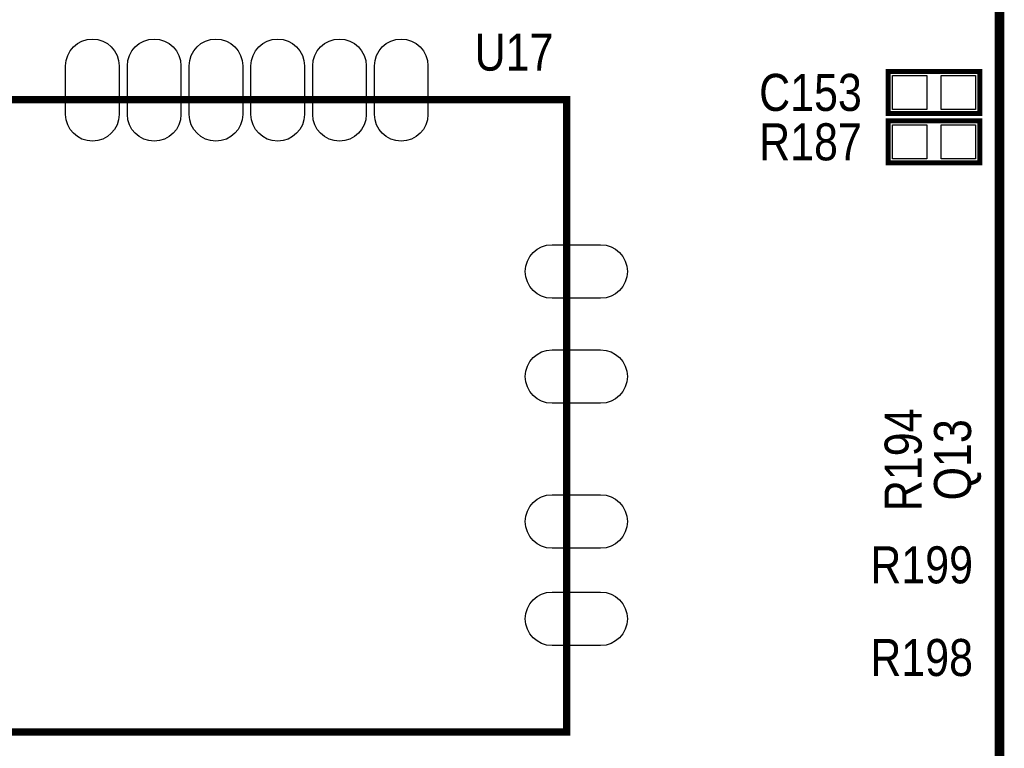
# Model space of a CAD drawing. Extents: x 0 to 137, y -8 to 92.
# Tile 6 of 12: x 99 to 119, y 17 to 32. Entities that reach past the tile are written whole.
import ezdxf
from ezdxf.enums import TextEntityAlignment as Align

# ---------------------------------------------------------------- set-up
doc = ezdxf.new("R2010")
doc.units = 0
for name, color, linetype in [('PG_SILKSCREEN_TOP', 7, 'CONTINUOUS'), ('PIN_SOLDERMASK_TOP', 200, 'CONTINUOUS'), ('RD_SILKSCREEN_TOP', 6, 'CONTINUOUS')]:
    doc.layers.add(name, color=color, linetype=linetype)

msp = doc.modelspace()

# ---------------------------------------------------------------- linework, layer by layer
at = {"layer": 'PG_SILKSCREEN_TOP'}
for points, const_width in [([(119.201438, 54.568344), (119.201438, 8.219694), (89.201244, 8.219694), (89.201244, 54.56809), (89.201498, 54.568344), (89.201498, 60.868306)], 0.199898), ([(118.7958, 29.72816), (116.9162, 29.72816), (116.9162, 30.59176), (118.7958, 30.59176), (118.7958, 29.72816)], 0.1016), ([(110.301532, 17.00784), (98.101658, 17.00784), (98.101658, 30.007814), (110.301532, 30.007814), (110.301532, 17.00784)], 0.150114), ([(116.9162, 29.57576), (118.7958, 29.57576), (118.7958, 28.71216), (116.9162, 28.71216), (116.9162, 29.57576)], 0.1016)]:
    msp.add_lwpolyline(points, dxfattribs=dict(at, const_width=const_width))
at = {"layer": 'PIN_SOLDERMASK_TOP'}
for points in [[(100.001451, 29.707713), (100.001451, 30.707711, -1), (101.101525, 30.707711), (101.101525, 29.707713, -1)], [(101.271451, 29.707713), (101.271451, 30.707711, -1), (102.371525, 30.707711), (102.371525, 29.707713, -1)], [(102.541451, 29.707713), (102.541451, 30.707711, -1), (103.641525, 30.707711), (103.641525, 29.707713, -1)], [(103.811451, 29.707713), (103.811451, 30.707711, -1), (104.911525, 30.707711), (104.911525, 29.707713, -1)], [(105.081451, 29.707713), (105.081451, 30.707711, -1), (106.181525, 30.707711), (106.181525, 29.707713, -1)], [(106.351451, 29.707713), (106.351451, 30.707711, -1), (107.451525, 30.707711), (107.451525, 29.707713, -1)], [(110.001431, 27.027759), (111.001429, 27.027759, -1), (111.001429, 25.927685), (110.001431, 25.927685, -1)], [(110.001431, 24.867743), (111.001429, 24.867743, -1), (111.001429, 23.767669), (110.001431, 23.767669, -1)], [(110.001431, 21.887815), (111.001429, 21.887815, -1), (111.001429, 20.787741), (110.001431, 20.787741, -1)], [(110.001431, 19.887819), (111.001429, 19.887819, -1), (111.001429, 18.787745), (110.001431, 18.787745, -1)]]:
    msp.add_lwpolyline(points, format="xyb", close=True, dxfattribs=at)
for points in [[(117.706648, 30.51048), (117.706648, 29.80944), (117.005608, 29.80944), (117.005608, 30.51048)], [(118.706392, 30.51048), (118.706392, 29.80944), (118.005352, 29.80944), (118.005352, 30.51048)], [(117.005608, 28.79344), (117.005608, 29.49448), (117.706648, 29.49448), (117.706648, 28.79344)], [(118.005352, 28.79344), (118.005352, 29.49448), (118.706392, 29.49448), (118.706392, 28.79344)]]:
    msp.add_lwpolyline(points, close=True, dxfattribs=at)

# ---------------------------------------------------------------- texts
at = {"layer": 'RD_SILKSCREEN_TOP', "width": 0.866667}
for s, p in [('U17', (109.22, 30.607)), ('C153', (115.316, 29.77896)), ('R187', (115.316, 28.76296)), ('R199', (117.602, 20.066)), ('R198', (117.602, 18.161))]:
    msp.add_text(s, height=0.762, dxfattribs=at).set_placement(p, align=Align.CENTER)
for s, p in [('R194', (117.602, 22.605746)), ('Q13', (118.618, 22.606))]:
    msp.add_text(s, height=0.762, rotation=90, dxfattribs=at).set_placement(p, align=Align.CENTER)

doc.saveas('drawing.dxf')
